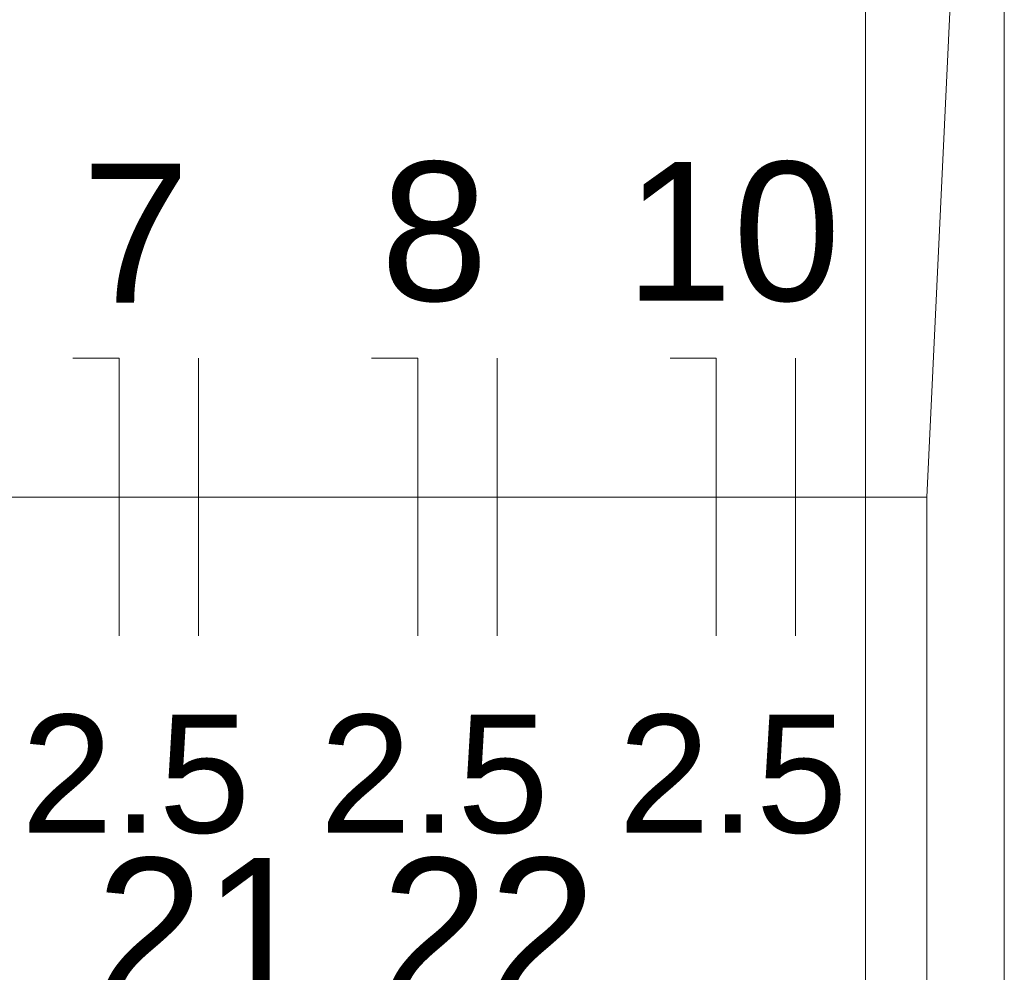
# Model space of a CAD drawing. Header units: millimetres. Extents: x 4480191 to 4481199, y -30324204 to -30323479.
# Tile 178 of 243: x 4480204.93 to 4480206.35, y -30323782.31 to -30323780.94. Entities that reach past the tile are written whole.
import ezdxf

# ---------------------------------------------------------------- set-up
doc = ezdxf.new("R2010")
doc.units = ezdxf.units.MM
doc.linetypes.add('NULL', pattern=[0])
for name, color, linetype, lineweight in [('EL-Fios (Fase 2) QD', 7, 'Continuous', 15), ('EL-Fios (Fase 3) QD', 1, 'Continuous', 15), ('EL-Fios (Neutro) QD', 5, 'Continuous', 15), ('EL-Textos fios QD', 7, 'Continuous', 9), ('IFC-Parede padrão-Contorno', 44, 'Continuous', 5), ('IFC-Parede-Contorno', 42, 'Continuous', 5)]:
    doc.layers.add(name, color=color, linetype=linetype, lineweight=lineweight)
doc.styles.add('ARIAL', font='arial.ttf')

msp = doc.modelspace()

# ---------------------------------------------------------------- linework, layer by layer
at = {"layer": 'EL-Fios (Fase 2) QD'}
msp.add_line((4480205.6211, -30323781.8288), (4480205.6211, -30323781.4288), dxfattribs=at)
at = {"layer": 'EL-Fios (Fase 3) QD'}
for p, q in [((4480205.1911, -30323781.8288), (4480205.1911, -30323781.4288)), ((4480206.0511, -30323781.8288), (4480206.0511, -30323781.4288))]:
    msp.add_line(p, q, dxfattribs=at)
at = {"layer": 'EL-Fios (Neutro) QD'}
for p, q in [((4480205.0768, -30323781.4288), (4480205.0101, -30323781.4288)), ((4480205.0768, -30323781.8288), (4480205.0768, -30323781.4288)), ((4480205.5068, -30323781.4288), (4480205.4402, -30323781.4288)), ((4480205.5068, -30323781.8288), (4480205.5068, -30323781.4288)), ((4480205.9368, -30323781.4288), (4480205.8702, -30323781.4288)), ((4480205.9368, -30323781.8288), (4480205.9368, -30323781.4288))]:
    msp.add_line(p, q, dxfattribs=at)
at = {"layer": 'EL-Textos fios QD'}
for p, q in [((4480206.3422, -30323779.4911), (4480206.2399, -30323781.6288)), ((4480203.5312, -30323781.6288), (4480206.2399, -30323781.6288)), ((4480206.2399, -30323781.6288), (4480206.2399, -30323782.6288))]:
    msp.add_line(p, q, dxfattribs=at)
at = {"layer": 'IFC-Parede padrão-Contorno', "color": 8, "lineweight": 5}
msp.add_line((4480206.1516, -30323782.4603), (4480206.1516, -30323780.8003), dxfattribs=at)
at = {"layer": 'IFC-Parede-Contorno', "color": 8, "lineweight": 5}
for p, q in [((4480206.3516, -30323781.72), (4480206.3516, -30323779.4975)), ((4480206.3516, -30323783.1505), (4480206.3516, -30323781.72))]:
    msp.add_line(p, q, dxfattribs=at)

# ---------------------------------------------------------------- texts
at = {"layer": 'EL-Textos fios QD', "linetype": 'NULL', "attachment_point": 7, "line_spacing_factor": 0.6, "style": 'ARIAL'}
for s, insert, char_height, width in [('7', (4480205.0229, -30323781.3488), 0.2, 0.310671), ('8', (4480205.453, -30323781.3488), 0.2, 0.310671), ('10', (4480205.8053, -30323781.3488), 0.2, 0.621341), ('2.5', (4480204.9356, -30323782.1148), 0.17, 0.660046), ('2.5', (4480205.3656, -30323782.1148), 0.17, 0.660046), ('2.5', (4480205.7956, -30323782.1148), 0.17, 0.660046), ('21', (4480205.0433, -30323782.3488), 0.2, 0.621341), ('22', (4480205.454, -30323782.3488), 0.2, 0.621341)]:
    msp.add_mtext(s, dxfattribs=dict(at, insert=insert, char_height=char_height, width=width))

doc.saveas('drawing.dxf')
